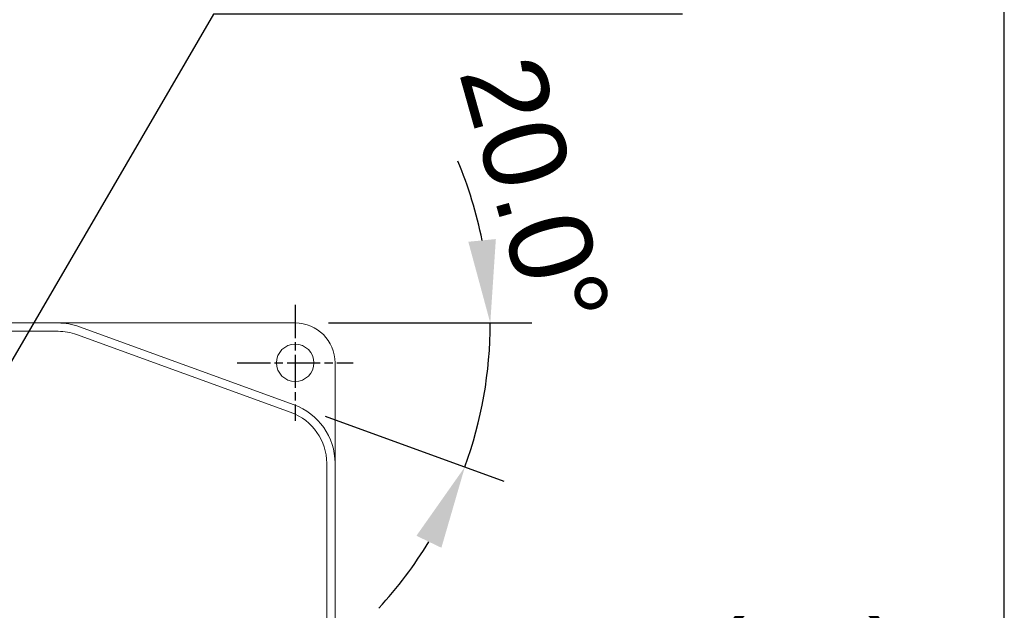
# Model space of a CAD drawing. Extents: x 0 to 283, y 0 to 196.
# Tile 29 of 30: x 224 to 283, y 118 to 154. Entities that reach past the tile are written whole.
import ezdxf
from ezdxf.enums import TextEntityAlignment as Align

# ---------------------------------------------------------------- set-up
doc = ezdxf.new("R2010")
doc.units = 0
doc.linetypes.add('CENTER', pattern=[12, 8, -1, 2, -1])
doc.layers.get('0').update_dxf_attribs({"linetype": 'CONTINUOUS'})
doc.layers.get('DEFPOINTS').update_dxf_attribs({"linetype": 'CONTINUOUS'})
for name, color, linetype in [('BORDER', 3, 'CONTINUOUS'), ('BORDERTEXT', 7, 'CONTINUOUS'), ('CTR', 7, 'CENTER'), ('DIM', 7, 'CONTINUOUS')]:
    doc.layers.add(name, color=color, linetype=linetype)
doc.layers.add('VISIBLE', color=255, linetype='CONTINUOUS', lineweight=0)
doc.styles.add('SANSSERIF', font='sanss___.ttf')
doc.dimstyles.new('ISO-25', dxfattribs={"dimtxt": 2.5, "dimasz": 2.5, "dimexe": 1.25, "dimexo": 1, "dimgap": 0.6, "dimtad": 1, "dimdec": 1, "dimzin": 9, "dimdsep": 46, "dimtxsty": 'SANSSERIF', "dimcen": 0.75, "dimadec": 1, "dimazin": 0, "dimtfac": 1, "dimtdec": 1, "dimtmove": 0, "dimatfit": 3, "dimfxl": 1, "dimarcsym": 0})
doc.dimstyles.new('ISO-25$4', dxfattribs={"dimtxt": 2.5, "dimasz": 2.5, "dimexe": 1.25, "dimexo": 1, "dimgap": 0.6, "dimtad": 1, "dimtih": 1, "dimtoh": 1, "dimdec": 1, "dimlfac": 4, "dimzin": 1, "dimdsep": 46, "dimtxsty": 'SANSSERIF', "dimcen": 0, "dimadec": 1, "dimazin": 0, "dimtfac": 1, "dimtdec": 1, "dimtofl": 0, "dimtmove": 0, "dimatfit": 3, "dimfxl": 1, "dimarcsym": 0})

# ---------------------------------------------------------------- blocks, each defined once
blk = doc.blocks.new('Prof-A4_Motec_Mech_No-Billhead')
at = {"layer": 'BORDER'}
blk.add_lwpolyline([(0, 0), (283, 0), (283, 196), (0, 196)], close=True, dxfattribs=at)
at = {"layer": 'BORDERTEXT', "style": 'SANSSERIF', "flags": 4}
blk.add_attdef('2011', (24.994, 192.75), '', height=2, dxfattribs=at)
at = {"layer": 'BORDERTEXT', "style": 'SANSSERIF'}
blk.add_attdef('-2011', (31.823, 192.75), '', height=2, dxfattribs=at)
at = {"layer": 'BORDERTEXT', "style": 'SANSSERIF', "flags": 4}
blk.add_attdef('1:2', text='', height=2.5, dxfattribs=at).set_placement((252.644, 18.75), align=Align.MIDDLE)
for tag, p in [('0.15', (214.384, 18.75)), ('0.5%%D', (229.572, 18.75))]:
    blk.add_attdef(tag, text='', height=2.5, dxfattribs=at).set_placement(p, align=Align.MIDDLE_LEFT)
at = {"layer": 'BORDERTEXT', "style": 'SANSSERIF'}
for tag, height, p in [('TITLE', 3, (193, 11.25)), ('SPU88888', 3.5, (270.5, 5.2)), ('1of1', 2.5, (248, 5.2)), ('22.12.2011', 2.5, (159.4, 3.75)), ('INT', 2.5, (213.242, 3.75)), ('A', 2.5, (232.484, 3.75))]:
    blk.add_attdef(tag, text='', height=height, dxfattribs=at).set_placement(p, align=Align.MIDDLE)
blk = doc.blocks.new('*D105')
at = {"color": 0, "lineweight": -2, "transparency": 16777216}
for p, q in [((244.176, 109.744), (227.764, 112.023)), ((276.233, 109.744), (244.176, 109.744))]:
    blk.add_line(p, q, dxfattribs=at)
at = {"color": 0, "transparency": 16777216}
blk.add_solid([(227.878, 112.848), (227.649, 111.197), (222.811, 112.71)], dxfattribs=at)
at = {"layer": 'DEFPOINTS', "color": 0, "transparency": 16777216}
for p in [(205.378, 115.131), (222.811, 112.71)]:
    blk.add_point(p, dxfattribs=at)
at = {"color": 0, "transparency": 16777216, "insert": (260.804, 114.175), "char_height": 5, "attachment_point": 5, "style": 'SANSSERIF'}
blk.add_mtext('R35.2 (2x)', dxfattribs=at)
blk = doc.blocks.new('*D106')
at = {"color": 0, "lineweight": -2, "transparency": 16777216}
for p, q in [((235.383, 153.965), (221.537, 130.183)), ((263.627, 153.965), (235.383, 153.965))]:
    blk.add_line(p, q, dxfattribs=at)
at = {"color": 0, "transparency": 16777216}
blk.add_solid([(220.817, 130.602), (222.257, 129.763), (219.021, 125.862)], dxfattribs=at)
at = {"layer": 'DEFPOINTS', "color": 0, "transparency": 16777216}
for p in [(219.021, 125.862), (217.562, 123.356)]:
    blk.add_point(p, dxfattribs=at)
at = {"color": 0, "transparency": 16777216, "insert": (250.105, 158.396), "char_height": 5, "attachment_point": 5, "style": 'SANSSERIF'}
blk.add_mtext('R5.8 (4x)', dxfattribs=at)
blk = doc.blocks.new('*D124')
at = {"color": 0, "lineweight": -2, "transparency": 16777216}
for p, q in [((242.303, 135.356), (254.55, 135.356)), ((242.115, 129.742), (252.87, 125.828))]:
    blk.add_line(p, q, dxfattribs=at)
for start, end in [(11.31606, 22.63212), (340, 360), (317.36788, 328.68394)]:
    blk.add_arc((226.692, 135.356), 25.357, start, end, dxfattribs=at)
at = {"color": 0, "transparency": 16777216}
for points in [[(252.386, 140.413), (250.728, 140.249), (252.05, 135.356)], [(247.604, 122.537), (249.107, 121.815), (250.521, 126.683)]]:
    blk.add_solid(points, dxfattribs=at)
at = {"layer": 'DEFPOINTS', "color": 0, "transparency": 16777216}
for p in [(226.031, 135.356), (240.303, 135.356), (227.314, 135.129), (240.236, 130.426), (251.366, 129.508)]:
    blk.add_point(p, dxfattribs=at)
at = {"color": 0, "transparency": 16777216, "insert": (254.734, 143.254), "char_height": 5, "attachment_point": 5, "rotation": 285.73104, "style": 'SANSSERIF'}
blk.add_mtext('20.0°', dxfattribs=at)

msp = doc.modelspace()

# ---------------------------------------------------------------- linework, layer by layer
at = {"layer": 'CTR', "ltscale": 0.25}
for p, q in [((240.3035, 136.4441), (240.3035, 129.4669)), ((236.8149, 132.9555), (243.7921, 132.9555))]:
    msp.add_line(p, q, dxfattribs=at)
at = {"layer": 'VISIBLE'}
for p, q in [((226.0312, 135.3555), (192.1258, 135.3555)), ((240.3035, 135.3555), (226.0312, 135.3555)), ((192.1258, 134.8555), (226.0312, 134.8555)), ((227.1428, 134.6595), (240.0651, 129.9562)), ((240.2361, 130.426), (227.3138, 135.1294)), ((242.7035, 126.9022), (242.7035, 132.9555)), ((242.2035, 126.9022), (242.2035, 87.1555)), ((242.7035, 87.1555), (242.7035, 126.9022))]:
    msp.add_line(p, q, dxfattribs=at)
msp.add_circle((240.3035, 132.9555), 1.125, dxfattribs=at)
for centre, radius, start, end in [((226.0312, 131.6055), 3.75, 70, 90), ((240.3035, 132.9555), 2.4, 0, 90), ((226.0312, 131.6055), 3.25, 70, 90), ((238.9535, 126.9022), 3.75, 0, 70), ((238.9535, 126.9022), 3.25, 0, 70)]:
    msp.add_arc(centre, radius, start, end, dxfattribs=at)

# ---------------------------------------------------------------- block references
at = {"layer": 'DIM'}
msp.add_blockref('Prof-A4_Motec_Mech_No-Billhead', (0, 0), dxfattribs=at)

# ---------------------------------------------------------------- dimensions: what is measured, and where the dimension line sits
for center, mpoint, override, picture, middle in [((217.5621, 123.3556), (219.0212, 125.8617), {"dimscale": 2, "dimlfac": 2, "dimpost": ' (4x)'}, '*D106', (250.1053, 153.9654)), ((205.3785, 115.1306), (222.8113, 112.7102), {"dimscale": 2, "dimlfac": 2, "dimpost": ' (2x)'}, '*D105', (244.1758, 109.7441))]:
    dim = msp.add_radius_dim(center=center, mpoint=mpoint, dimstyle='ISO-25$4', override=override)
    dim.commit()
    dim.dimension.update_dxf_attribs({"geometry": picture, "text_midpoint": middle, "dimtype": 164})
dim = msp.add_angular_dim_2l(base=(251.3662, 129.5077), line1=((240.2361, 130.426), (227.3138, 135.1294)), line2=((240.3035, 135.3555), (226.0312, 135.3555)), dimstyle='ISO-25', override={"dimscale": 2, "dimtxsty": 'SANSSERIF'})
dim.commit()
dim.dimension.update_dxf_attribs({"geometry": '*D124', "text_midpoint": (251.1, 142.2304), "dimtype": 162})

doc.saveas('drawing.dxf')
